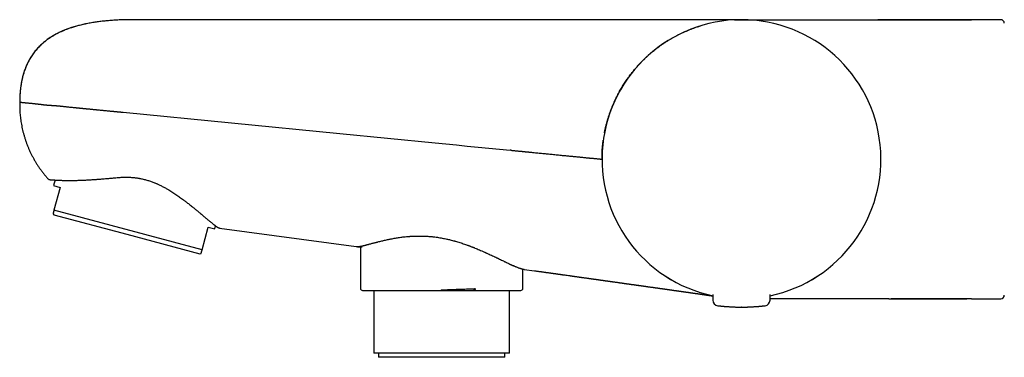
# Model space of a CAD drawing. Header units: millimetres. Extents: x 8 to 933, y 12 to 387.
# Tile 1 of 15: x 27 to 169, y 329 to 377. Entities that reach past the tile are written whole.
import ezdxf

# ---------------------------------------------------------------- set-up
doc = ezdxf.new("R2010")
doc.units = ezdxf.units.MM

msp = doc.modelspace()

# ---------------------------------------------------------------- linework, layer by layer
at = {"color": 7, "linetype": 'Continuous', "lineweight": 30}
for p, q in [((42.74, 377), (42.64, 376.99)), ((42.93, 377), (42.93, 377)), ((101.29, 377), (42.93, 377)), ((130.81, 377), (163.81, 377)), ((168.01, 377), (163.81, 377)), ((163.81, 376.99), (163.81, 377)), ((163.81, 377), (163.81, 377)), ((110.81, 357), (110.81, 357)), ((110.81, 357), (110.81, 357)), ((32.36, 354.02), (32.14, 353.21)), ((32.14, 353.21), (33.08, 352.95)), ((33.08, 352.95), (32.21, 349.7)), ((32.07, 349.17), (32.2, 349.04)), ((32.2, 349.04), (42.67, 346.23)), ((53.45, 343.99), (32.21, 349.7)), ((55.27, 347), (55.39, 347.43)), ((42.67, 346.23), (53.13, 343.42)), ((53.45, 343.99), (54.33, 347.25)), ((54.33, 347.25), (55.27, 347)), ((55.94, 347.13), (75.54, 344.48)), ((53.13, 343.42), (53.31, 343.47)), ((76.16, 344.43), (76.16, 338.5)), ((99.46, 338.5), (99.46, 341.24)), ((99.64, 341.21), (101.12, 341)), ((101.12, 341.02), (101.12, 341.02)), ((101.12, 341), (101.19, 341)), ((78.07, 338.2), (78.07, 329.2)), ((92.43, 338.2), (92.62, 338.44)), ((92.43, 338.2), (92.5, 338.2)), ((97.55, 329.2), (97.55, 338.2)), ((126.7, 337.6), (126.71, 336.79)), ((134.91, 336.79), (134.91, 337.6)), ((151.96, 337), (134.91, 337)), ((163.81, 337), (152.3, 337)), ((163.81, 337), (168.01, 337)), ((130.81, 335.8), (130.77, 335.8)), ((133.52, 335.93), (133.52, 335.93)), ((97.55, 329.2), (78.07, 329.2)), ((78.77, 329.2), (78.77, 328.6)), ((96.85, 328.6), (96.85, 329.2)), ((96.85, 328.6), (78.77, 328.6))]:
    msp.add_line(p, q, dxfattribs=at)
at = {"color": 7, "linetype": 'Continuous', "lineweight": 30, "flags": 128}
msp.add_lwpolyline([(42.14, 363.73), (73.22, 360.68), (86.89, 359.34), (88.42, 359.19), (89.96, 359.04), (91.49, 358.89), (93.03, 358.74), (94.56, 358.59), (96.1, 358.44), (97.63, 358.29)], dxfattribs=at)
at = {"color": 7, "linetype": 'Continuous', "lineweight": 30}
for centre, radius, start, end in [((130.81, 357), 20, 281.8413, 258.1587), ((130.81, 357), 20, 281.8386, 258.1614), ((168.01, 376.5), 0.5, 0, 90), ((76.46, 338.5), 0.3, 180, 270), ((99.16, 338.5), 0.3, 270, 0), ((127.51, 336.79), 0.8, 180.5, 263.2497), ((134.11, 336.79), 0.8, 276.7503, 359.5), ((168.01, 337.5), 0.5, 270, 0)]:
    msp.add_arc(centre, radius, start, end, dxfattribs=at)
for points, knots in [([(42.74, 377), (42.63, 376.99), (42.38, 376.99), (42, 376.98), (41.58, 376.96), (41.18, 376.94), (40.79, 376.92), (40.41, 376.89), (40.03, 376.86), (39.67, 376.83), (39.3, 376.79), (38.94, 376.75), (38.59, 376.7), (38.25, 376.66), (37.93, 376.61), (37.59, 376.55), (37.24, 376.49), (36.88, 376.42), (36.54, 376.35), (36.2, 376.27), (35.89, 376.19), (35.58, 376.11), (35.29, 376.03), (35.01, 375.95), (34.74, 375.86), (34.46, 375.77), (34.2, 375.68), (33.94, 375.58), (33.7, 375.48), (33.46, 375.38), (33.25, 375.29), (33.04, 375.19), (32.85, 375.1), (32.67, 375.01), (32.49, 374.91), (32.31, 374.82), (32.12, 374.71), (31.93, 374.59), (31.75, 374.48), (31.58, 374.37), (31.42, 374.26), (31.27, 374.15), (31.11, 374.04), (30.96, 373.91), (30.8, 373.79), (30.66, 373.67), (30.54, 373.56), (30.44, 373.48), (30.37, 373.41), (30.3, 373.34), (30.23, 373.27), (30.15, 373.19), (30.06, 373.1), (29.96, 373), (29.86, 372.88), (29.76, 372.78), (29.68, 372.68), (29.61, 372.6), (29.53, 372.51), (29.46, 372.42), (29.38, 372.32), (29.29, 372.2), (29.2, 372.08), (29.1, 371.94), (29.01, 371.8), (28.9, 371.64), (28.8, 371.47), (28.7, 371.3), (28.61, 371.13), (28.52, 370.97), (28.44, 370.8), (28.35, 370.62), (28.27, 370.43), (28.18, 370.23), (28.1, 370.02), (28.02, 369.81), (27.94, 369.58), (27.86, 369.33), (27.79, 369.08), (27.72, 368.84), (27.66, 368.6), (27.61, 368.38), (27.57, 368.14), (27.52, 367.9), (27.48, 367.65), (27.44, 367.39), (27.41, 367.13), (27.38, 366.85), (27.35, 366.56), (27.33, 366.26), (27.32, 365.96), (27.3, 365.65), (27.3, 365.39), (27.3, 365.23), (27.3, 365.18)], [0, 0, 0, 0, 0.014352, 0.033431, 0.052035, 0.070174, 0.087857, 0.105093, 0.121891, 0.13826, 0.154959, 0.171207, 0.187014, 0.202392, 0.217349, 0.231896, 0.248824, 0.265191, 0.281015, 0.29631, 0.311093, 0.325128, 0.338696, 0.351813, 0.36449, 0.377701, 0.390431, 0.402694, 0.414503, 0.425873, 0.436816, 0.446754, 0.456333, 0.465562, 0.47445, 0.483004, 0.493442, 0.503396, 0.512954, 0.52213, 0.530934, 0.539375, 0.54746, 0.55706, 0.566135, 0.574698, 0.582762, 0.587581, 0.59221, 0.596653, 0.601071, 0.605703, 0.611821, 0.618329, 0.625253, 0.632616, 0.637478, 0.642527, 0.647768, 0.65323, 0.659095, 0.665621, 0.672629, 0.680126, 0.688121, 0.696623, 0.705643, 0.715193, 0.723078, 0.731307, 0.73989, 0.748836, 0.758155, 0.76786, 0.777964, 0.788459, 0.799381, 0.810747, 0.822576, 0.834888, 0.844914, 0.855262, 0.865945, 0.876973, 0.888361, 0.900121, 0.912268, 0.924817, 0.937782, 0.951181, 0.964777, 0.978825, 0.993339, 1, 1, 1, 1]), ([(36.86, 376.41), (36.79, 376.4), (36.59, 376.36), (36.25, 376.28), (35.85, 376.19), (35.46, 376.08), (35.08, 375.97), (34.71, 375.86), (34.35, 375.73), (33.99, 375.6), (33.65, 375.46), (33.31, 375.32), (32.97, 375.16), (32.63, 374.99), (32.31, 374.82), (31.99, 374.64), (31.68, 374.44), (31.39, 374.25), (31.11, 374.04), (30.84, 373.83), (30.58, 373.61), (30.33, 373.38), (30.09, 373.15), (29.85, 372.9), (29.63, 372.65), (29.42, 372.39), (29.21, 372.12), (29.02, 371.84), (28.84, 371.55), (28.66, 371.25), (28.5, 370.94), (28.35, 370.64), (28.22, 370.34), (28.11, 370.05), (28, 369.75), (27.89, 369.45), (27.8, 369.13), (27.71, 368.81), (27.63, 368.48), (27.56, 368.15), (27.5, 367.8), (27.45, 367.45), (27.4, 367.09), (27.36, 366.73), (27.33, 366.35), (27.31, 365.97), (27.3, 365.58), (27.3, 365.31), (27.3, 365.18)], [0, 0, 0, 0, 0.012248, 0.038815, 0.063774, 0.08835, 0.112553, 0.136392, 0.159877, 0.183022, 0.205838, 0.22834, 0.251594, 0.274538, 0.297194, 0.319583, 0.341729, 0.363657, 0.384831, 0.405849, 0.426739, 0.447528, 0.468247, 0.488927, 0.509598, 0.530293, 0.551046, 0.571889, 0.592857, 0.613984, 0.635304, 0.656851, 0.675917, 0.695205, 0.714737, 0.734534, 0.754617, 0.775008, 0.795726, 0.816791, 0.838223, 0.860039, 0.882259, 0.904899, 0.927978, 0.95151, 0.975512, 1, 1, 1, 1]), ([(42.93, 377), (42.92, 377), (42.89, 377), (42.85, 377), (42.81, 377), (42.79, 377), (42.77, 377), (42.76, 377), (42.75, 377), (42.74, 377), (42.74, 377), (42.74, 377)], [0, 0, 0, 0, 0.140225, 0.270647, 0.396889, 0.525129, 0.60403, 0.681536, 0.758781, 0.876566, 1, 1, 1, 1]), ([(130.57, 377), (130.56, 377), (130.53, 377), (130.46, 377), (130.37, 377), (130.27, 377), (130.18, 377), (130.09, 377), (130.02, 377), (129.95, 377), (129.87, 377), (129.79, 377), (129.7, 377), (129.58, 377), (129.43, 377), (129.26, 377), (129.07, 377), (128.84, 377), (128.59, 377), (128.35, 377), (128.12, 377), (127.9, 377), (127.67, 377), (127.43, 377), (127.19, 377), (126.93, 377), (126.66, 377), (126.37, 377), (126.07, 377), (125.75, 377), (125.43, 377), (125.09, 377), (124.75, 377), (124.4, 377), (124.05, 377), (123.68, 377), (123.31, 377), (122.94, 377), (122.55, 377), (122.17, 377), (121.77, 377), (121.38, 377), (120.98, 377), (120.57, 377), (120.16, 377), (119.74, 377), (119.29, 377), (118.81, 377), (118.3, 377), (117.78, 377), (117.3, 377), (116.86, 377), (116.46, 377), (116.05, 377), (115.65, 377), (115.24, 377), (114.83, 377), (114.4, 377), (113.95, 377), (113.49, 377), (113.02, 377), (112.55, 377), (112.07, 377), (111.58, 377), (111.08, 377), (110.58, 377), (110.08, 377), (109.58, 377), (109.07, 377), (108.6, 377), (108.16, 377), (107.76, 377), (107.35, 377), (106.95, 377), (106.54, 377), (106.13, 377), (105.76, 377), (105.45, 377), (105.19, 377), (104.94, 377), (104.68, 377), (104.42, 377), (104.2, 377), (104.04, 377), (103.93, 377), (103.82, 377), (103.7, 377), (103.59, 377), (103.48, 377), (103.36, 377), (103.24, 377), (103.12, 377), (103, 377), (102.88, 377), (102.75, 377), (102.6, 377), (102.46, 377), (102.31, 377), (102.17, 377), (101.82, 377), (101.53, 377), (101.29, 377)], [0, 0, 0, 0, 0.00617, 0.01835, 0.030588, 0.042888, 0.055254, 0.062356, 0.069463, 0.076575, 0.083692, 0.090817, 0.097949, 0.109173, 0.12042, 0.131694, 0.146839, 0.162043, 0.177312, 0.192654, 0.204942, 0.217225, 0.229505, 0.241786, 0.254071, 0.266364, 0.278667, 0.292218, 0.30579, 0.319389, 0.333019, 0.346644, 0.360239, 0.373807, 0.387353, 0.400881, 0.414396, 0.427662, 0.440923, 0.454185, 0.467451, 0.480435, 0.493374, 0.506272, 0.519132, 0.53196, 0.54476, 0.559814, 0.574841, 0.589848, 0.604842, 0.615979, 0.62708, 0.63815, 0.64919, 0.660203, 0.671194, 0.682165, 0.694213, 0.706244, 0.718264, 0.730275, 0.742282, 0.754714, 0.76711, 0.779473, 0.791807, 0.804119, 0.816412, 0.828692, 0.838334, 0.847972, 0.85761, 0.867249, 0.876891, 0.886785, 0.896541, 0.902763, 0.908866, 0.914806, 0.920663, 0.926822, 0.933282, 0.935798, 0.938356, 0.940958, 0.943602, 0.94629, 0.94902, 0.951424, 0.954541, 0.957442, 0.960126, 0.962593, 0.965917, 0.969299, 0.97269, 0.97608, 0.979471, 0.983033, 1, 1, 1, 1]), ([(111.17, 360.77), (111.17, 360.8), (111.21, 360.98), (111.27, 361.3), (111.37, 361.73), (111.48, 362.15), (111.6, 362.57), (111.72, 362.99), (111.86, 363.41), (112.01, 363.84), (112.16, 364.25), (112.33, 364.65), (112.49, 365.05), (112.66, 365.43), (112.84, 365.79), (113.01, 366.12), (113.17, 366.44), (113.34, 366.75), (113.51, 367.05), (113.68, 367.34), (113.86, 367.63), (114.04, 367.91), (114.22, 368.19), (114.41, 368.45), (114.59, 368.71), (114.77, 368.95), (114.95, 369.19), (115.12, 369.41), (115.3, 369.63), (115.47, 369.84), (115.65, 370.05), (115.83, 370.26), (116.02, 370.47), (116.2, 370.67), (116.45, 370.93), (116.75, 371.23), (117.11, 371.58), (117.49, 371.92), (117.87, 372.26), (118.27, 372.59), (118.66, 372.89), (119.03, 373.17), (119.4, 373.43), (119.77, 373.68), (120.15, 373.93), (120.53, 374.16), (120.92, 374.39), (121.31, 374.6), (121.7, 374.81), (122.1, 375.01), (122.51, 375.2), (122.91, 375.38), (123.31, 375.54), (123.7, 375.7), (124.09, 375.84), (124.48, 375.98), (124.8, 376.08), (124.98, 376.13), (125.04, 376.15)], [0, 0, 0, 0, 0.004395, 0.024977, 0.045313, 0.065391, 0.085204, 0.104742, 0.125735, 0.146383, 0.16668, 0.186617, 0.206183, 0.225367, 0.244157, 0.261028, 0.277552, 0.293725, 0.309539, 0.324989, 0.340072, 0.355785, 0.371068, 0.385916, 0.400325, 0.414292, 0.427813, 0.440887, 0.453509, 0.466249, 0.478821, 0.491453, 0.504143, 0.516889, 0.529692, 0.55269, 0.575856, 0.599185, 0.622668, 0.646298, 0.670066, 0.690498, 0.711019, 0.731622, 0.752303, 0.773055, 0.7935, 0.814001, 0.834552, 0.855048, 0.875621, 0.89583, 0.915673, 0.935147, 0.954255, 0.972999, 0.991384, 1, 1, 1, 1]), ([(129.82, 376.97), (129.83, 376.98), (129.87, 376.98), (129.92, 376.98), (129.96, 376.98), (130.01, 376.98), (130.06, 376.99), (130.11, 376.99), (130.16, 376.99), (130.22, 376.99), (130.28, 376.99), (130.34, 376.99), (130.41, 377), (130.48, 377), (130.55, 377), (130.62, 377), (130.69, 377), (130.74, 377), (130.77, 377)], [0, 0, 0, 0, 0.04015, 0.076268, 0.112474, 0.149289, 0.188276, 0.230241, 0.275822, 0.325526, 0.379749, 0.447649, 0.522228, 0.603773, 0.692517, 0.788649, 0.892328, 1, 1, 1, 1]), ([(163.81, 376.99), (163.66, 376.99), (163.36, 376.99), (162.91, 376.99), (162.44, 377), (161.97, 377), (161.48, 377), (160.99, 377), (160.47, 377), (159.93, 377), (159.36, 377), (158.78, 377), (158.19, 377), (157.53, 377), (156.82, 377), (156.03, 377), (155.24, 377), (154.44, 377), (153.54, 377), (152.55, 377), (151.47, 377), (150.74, 377), (150.37, 377)], [0, 0, 0, 0, 0.033058, 0.0669, 0.101499, 0.13683, 0.172864, 0.209576, 0.246939, 0.288756, 0.331293, 0.374513, 0.41838, 0.462858, 0.520294, 0.578588, 0.637667, 0.697455, 0.75788, 0.837845, 0.918608, 1, 1, 1, 1]), ([(163.81, 376.99), (163.65, 376.99), (163.32, 376.99), (162.82, 377), (162.31, 377), (161.78, 377), (161.25, 377), (160.71, 377), (160.18, 377), (159.65, 377), (159.11, 377), (158.56, 377), (157.95, 377), (157.28, 377), (156.56, 377), (155.82, 377), (155.07, 377), (154.24, 377), (153.31, 377), (152.47, 377), (151.96, 377), (151.79, 377)], [0, 0, 0, 0, 0.040543, 0.082136, 0.124738, 0.16831, 0.212814, 0.258209, 0.301792, 0.346099, 0.391097, 0.436754, 0.483036, 0.542791, 0.603437, 0.664905, 0.727126, 0.790031, 0.873328, 0.957527, 1, 1, 1, 1]), ([(27.3, 365.18), (27.29, 365.05), (27.29, 364.79), (27.29, 364.4), (27.31, 364.01), (27.33, 363.62), (27.37, 363.22), (27.41, 362.82), (27.47, 362.41), (27.54, 362), (27.62, 361.58), (27.71, 361.16), (27.82, 360.73), (27.94, 360.31), (28.07, 359.88), (28.21, 359.46), (28.37, 359.04), (28.53, 358.63), (28.71, 358.23), (28.9, 357.82), (29.1, 357.42), (29.32, 357.03), (29.55, 356.64), (29.78, 356.25), (30.03, 355.87), (30.3, 355.5), (30.57, 355.13), (30.85, 354.77), (31.15, 354.42), (31.35, 354.2), (31.45, 354.08)], [0, 0, 0, 0, 0.031712, 0.0637382, 0.0960696, 0.1286982, 0.1616173, 0.194821, 0.2283049, 0.2620656, 0.2977239, 0.3336651, 0.3698748, 0.4063403, 0.4430495, 0.479992, 0.5161905, 0.5525934, 0.5891865, 0.6259538, 0.6628794, 0.6999486, 0.737147, 0.7744612, 0.8118789, 0.8493869, 0.8869693, 0.9246098, 0.9622921, 1, 1, 1, 1]), ([(27.3, 365.18), (27.3, 365.18), (27.3, 365.18), (27.3, 365.18), (27.3, 365.18), (27.31, 365.18), (27.31, 365.18), (27.32, 365.18), (27.33, 365.18), (27.34, 365.18), (27.35, 365.18), (27.37, 365.18), (27.38, 365.17), (27.4, 365.17), (27.42, 365.17), (27.44, 365.17), (27.46, 365.17), (27.48, 365.17), (27.5, 365.16), (27.52, 365.16), (27.53, 365.16), (27.54, 365.16), (27.56, 365.16), (27.57, 365.16), (27.59, 365.16), (27.61, 365.15), (27.64, 365.15), (27.66, 365.15), (27.7, 365.14), (27.72, 365.14), (27.75, 365.14), (27.76, 365.14), (27.78, 365.14), (27.8, 365.13), (27.82, 365.13), (27.85, 365.13), (27.88, 365.13), (27.92, 365.12), (27.97, 365.12), (28.01, 365.11), (28.06, 365.11), (28.1, 365.1), (28.14, 365.1), (28.16, 365.1), (28.18, 365.1), (28.19, 365.09), (28.2, 365.09), (28.21, 365.09), (28.22, 365.09), (28.27, 365.09), (28.37, 365.08), (28.53, 365.06), (28.69, 365.05), (28.86, 365.03), (29.03, 365.02), (29.16, 365), (29.24, 365), (29.28, 364.99), (29.31, 364.99), (29.35, 364.98), (29.38, 364.98), (29.41, 364.98), (29.46, 364.97), (29.53, 364.96), (29.62, 364.95), (29.72, 364.94), (29.8, 364.93), (29.88, 364.92), (29.93, 364.91), (29.98, 364.91), (30.04, 364.9), (30.11, 364.89), (30.17, 364.88), (30.24, 364.88), (30.32, 364.87), (30.4, 364.86), (30.47, 364.85), (30.54, 364.84), (30.61, 364.83), (30.67, 364.82), (30.72, 364.82), (30.75, 364.81), (30.76, 364.81)], [0, 0, 0, 0, 0.011232, 0.023575, 0.037031, 0.0516, 0.067279, 0.084071, 0.098044, 0.112703, 0.128048, 0.144002, 0.15931, 0.173821, 0.190181, 0.205393, 0.219457, 0.232373, 0.244142, 0.252584, 0.260318, 0.266703, 0.273643, 0.281526, 0.290915, 0.301363, 0.31287, 0.325435, 0.33906, 0.353742, 0.360537, 0.367537, 0.374742, 0.382151, 0.389765, 0.39636, 0.411061, 0.425169, 0.44048, 0.455024, 0.468802, 0.481814, 0.492631, 0.502855, 0.505435, 0.507974, 0.510473, 0.512931, 0.515348, 0.517724, 0.556725, 0.59572, 0.634714, 0.67332, 0.707001, 0.740464, 0.747947, 0.755419, 0.762881, 0.768771, 0.774646, 0.780746, 0.787071, 0.801968, 0.817984, 0.83512, 0.853378, 0.861941, 0.870732, 0.879749, 0.889877, 0.900178, 0.91004, 0.919462, 0.933303, 0.946068, 0.957757, 0.968367, 0.977898, 0.986348, 0.993716, 1, 1, 1, 1]), ([(30.76, 364.81), (30.79, 364.81), (30.84, 364.8), (30.92, 364.8), (31.01, 364.79), (31.1, 364.78), (31.21, 364.77), (31.3, 364.76), (31.39, 364.76), (31.46, 364.75), (31.54, 364.75), (31.62, 364.74), (31.7, 364.74), (31.79, 364.73), (31.87, 364.72), (31.96, 364.72), (32.04, 364.71), (32.11, 364.71), (32.18, 364.7), (32.24, 364.7), (32.29, 364.7), (32.34, 364.69), (32.4, 364.69), (32.49, 364.68), (32.59, 364.67), (32.71, 364.66), (32.8, 364.65), (32.85, 364.65), (32.86, 364.65), (32.87, 364.65), (32.89, 364.65), (32.9, 364.64), (32.91, 364.64), (32.94, 364.64), (32.99, 364.64), (33.06, 364.63), (33.14, 364.62), (33.23, 364.61), (33.33, 364.6), (33.44, 364.59), (33.56, 364.58), (33.69, 364.56), (33.83, 364.55), (33.95, 364.53), (34.03, 364.53), (34.07, 364.52), (34.12, 364.52), (34.16, 364.51), (34.22, 364.51), (34.34, 364.49), (34.52, 364.47), (34.73, 364.45), (34.98, 364.43), (35.2, 364.4), (35.36, 364.39), (35.41, 364.38), (35.43, 364.38), (35.44, 364.38), (35.46, 364.38), (35.48, 364.38), (35.49, 364.37), (35.53, 364.37), (35.58, 364.37), (35.66, 364.36), (35.76, 364.35), (35.86, 364.34), (35.98, 364.33), (36.11, 364.31), (36.24, 364.3), (36.37, 364.29), (36.49, 364.28), (36.63, 364.26), (36.77, 364.25), (36.91, 364.24), (37.05, 364.22), (37.21, 364.21), (37.4, 364.19), (37.61, 364.17), (37.81, 364.15), (37.99, 364.13), (38.16, 364.11), (38.31, 364.1), (38.42, 364.09), (38.49, 364.08), (38.51, 364.08), (38.52, 364.08), (38.52, 364.08), (38.53, 364.08), (38.53, 364.08), (38.54, 364.08), (38.63, 364.07), (38.82, 364.05), (39.08, 364.02), (39.33, 364), (39.58, 363.98), (39.82, 363.95), (40.04, 363.93), (40.25, 363.91), (40.45, 363.89), (40.63, 363.87), (40.81, 363.86), (40.98, 363.84), (41.13, 363.83), (41.27, 363.81), (41.4, 363.8), (41.52, 363.79), (41.63, 363.78), (41.73, 363.77), (41.83, 363.76), (41.91, 363.75), (41.98, 363.74), (42.04, 363.74), (42.1, 363.73), (42.13, 363.73), (42.14, 363.73)], [0, 0, 0, 0, 0.009022, 0.01883, 0.029428, 0.040816, 0.052998, 0.065977, 0.073999, 0.0823, 0.090881, 0.099741, 0.108883, 0.118307, 0.128115, 0.137244, 0.145663, 0.153369, 0.16036, 0.166635, 0.172193, 0.177031, 0.183515, 0.190501, 0.203017, 0.215817, 0.227317, 0.228622, 0.22993, 0.23124, 0.232553, 0.233869, 0.235188, 0.23651, 0.242463, 0.249305, 0.257036, 0.265662, 0.275186, 0.285612, 0.296946, 0.309533, 0.323091, 0.337627, 0.341629, 0.345701, 0.349841, 0.354031, 0.356721, 0.36738, 0.386081, 0.405232, 0.424839, 0.451438, 0.463404, 0.464757, 0.466113, 0.46747, 0.46883, 0.470192, 0.471555, 0.472921, 0.47906, 0.486121, 0.494112, 0.503036, 0.512902, 0.523717, 0.535489, 0.545417, 0.555948, 0.567086, 0.57884, 0.591214, 0.602458, 0.612856, 0.630479, 0.647364, 0.663498, 0.678872, 0.691764, 0.704051, 0.714359, 0.718743, 0.719229, 0.719714, 0.720198, 0.720681, 0.721162, 0.721643, 0.722122, 0.743594, 0.764326, 0.784304, 0.803512, 0.821935, 0.839558, 0.855428, 0.87056, 0.884943, 0.898564, 0.911411, 0.922855, 0.933585, 0.943594, 0.952872, 0.961413, 0.969209, 0.976253, 0.982539, 0.988061, 0.992815, 0.996795, 1, 1, 1, 1]), ([(110.81, 357), (110.81, 357.1), (110.81, 357.35), (110.82, 357.75), (110.84, 358.2), (110.87, 358.65), (110.92, 359.1), (110.96, 359.45), (110.99, 359.66), (110.99, 359.71)], [0, 0, 0, 0, 0.106584, 0.275184, 0.442795, 0.609289, 0.774544, 0.938449, 1, 1, 1, 1]), ([(97.78, 358.28), (97.77, 358.28), (97.76, 358.28), (97.73, 358.28), (97.71, 358.28), (97.68, 358.28), (97.66, 358.29), (97.64, 358.29), (97.63, 358.29)], [0, 0, 0, 0, 0.125196, 0.292189, 0.500981, 0.667133, 0.83344, 1, 1, 1, 1]), ([(97.78, 358.28), (97.84, 358.27), (97.97, 358.26), (98.17, 358.24), (98.36, 358.22), (98.55, 358.2), (98.73, 358.18), (98.89, 358.17), (99.05, 358.15), (99.2, 358.14), (99.32, 358.13), (99.42, 358.12), (99.52, 358.11), (99.6, 358.1), (99.68, 358.09), (99.77, 358.08), (99.85, 358.07), (99.95, 358.06), (100.06, 358.05), (100.19, 358.04), (100.32, 358.03), (100.46, 358.01), (100.63, 358), (100.85, 357.98), (101.13, 357.95), (101.44, 357.92), (101.79, 357.88), (102.13, 357.85), (102.47, 357.82), (102.8, 357.78), (103.15, 357.75), (103.5, 357.72), (103.87, 357.68), (104.23, 357.64), (104.59, 357.61), (104.94, 357.57), (105.27, 357.54), (105.58, 357.51), (105.87, 357.48), (106.14, 357.46), (106.42, 357.43), (106.69, 357.4), (106.95, 357.38), (107.2, 357.35), (107.44, 357.33), (107.68, 357.31), (107.91, 357.28), (108.14, 357.26), (108.35, 357.24), (108.56, 357.22), (108.76, 357.2), (108.95, 357.18), (109.13, 357.16), (109.3, 357.15), (109.46, 357.13), (109.62, 357.12), (109.76, 357.1), (109.9, 357.09), (110.04, 357.08), (110.17, 357.06), (110.29, 357.05), (110.39, 357.04), (110.48, 357.03), (110.57, 357.02), (110.63, 357.02), (110.69, 357.01), (110.73, 357.01), (110.77, 357), (110.79, 357), (110.8, 357), (110.8, 357)], [0, 0, 0, 0, 0.0100187, 0.0200251, 0.0301959, 0.0407076, 0.0492257, 0.0577696, 0.0661184, 0.0740508, 0.0799483, 0.0853248, 0.090113, 0.0943927, 0.0982726, 0.1029303, 0.107333, 0.111725, 0.1180512, 0.1247561, 0.1316926, 0.1387135, 0.1456732, 0.1589917, 0.1721396, 0.1901376, 0.2082613, 0.2263487, 0.2443975, 0.2624179, 0.2804201, 0.3008688, 0.3213245, 0.3417982, 0.3622856, 0.382781, 0.4032797, 0.4208505, 0.43842, 0.4559877, 0.4735538, 0.4911183, 0.5086813, 0.5262434, 0.5438051, 0.5613673, 0.5789304, 0.5964945, 0.6140592, 0.6316241, 0.6491889, 0.6667531, 0.6843164, 0.7018794, 0.7194428, 0.7370068, 0.7545713, 0.7721359, 0.7918075, 0.8114786, 0.8311501, 0.8508224, 0.8704953, 0.8901681, 0.9098399, 0.9278715, 0.9459029, 0.9639347, 0.9819671, 1, 1, 1, 1]), ([(31.45, 354.08), (31.45, 354.08), (31.46, 354.08), (31.47, 354.08), (31.48, 354.08), (31.51, 354.08), (31.54, 354.08), (31.57, 354.07), (31.62, 354.07), (31.67, 354.06), (31.72, 354.06), (31.79, 354.05), (31.86, 354.05), (31.95, 354.04), (32.05, 354.04), (32.16, 354.03), (32.28, 354.02), (32.41, 354.01), (32.55, 354), (32.69, 354), (32.85, 353.99), (33.02, 353.98), (33.19, 353.98), (33.38, 353.97), (33.58, 353.96), (33.78, 353.96), (34, 353.96), (34.22, 353.96), (34.44, 353.96), (34.67, 353.96), (34.91, 353.96), (35.15, 353.96), (35.4, 353.97), (35.66, 353.97), (35.93, 353.98), (36.2, 353.99), (36.48, 354), (36.77, 354.02), (37.07, 354.03), (37.38, 354.05), (37.7, 354.07), (38.01, 354.09), (38.29, 354.11), (38.55, 354.13), (38.81, 354.15), (39.1, 354.17), (39.42, 354.2), (39.75, 354.23), (40.06, 354.25), (40.34, 354.28), (40.62, 354.3), (40.94, 354.33), (41.23, 354.35), (41.49, 354.37), (41.63, 354.39), (41.69, 354.39)], [0, 0, 0, 0, 0.016645, 0.033293, 0.049938, 0.066662, 0.083389, 0.100114, 0.117037, 0.133963, 0.150887, 0.167895, 0.184905, 0.201913, 0.222956, 0.244017, 0.263931, 0.283848, 0.303761, 0.323813, 0.343868, 0.36392, 0.384398, 0.404875, 0.42542, 0.445964, 0.467023, 0.4881, 0.507914, 0.527732, 0.547546, 0.567496, 0.587449, 0.607399, 0.627757, 0.648116, 0.668537, 0.688958, 0.709873, 0.730803, 0.752808, 0.774832, 0.791416, 0.808, 0.824614, 0.841228, 0.863267, 0.885322, 0.902358, 0.919393, 0.936459, 0.953526, 0.976755, 0.988377, 1, 1, 1, 1]), ([(41.69, 354.4), (41.81, 354.4), (42.03, 354.42), (42.34, 354.43), (42.61, 354.43), (42.84, 354.42), (43.08, 354.42), (43.31, 354.4), (43.55, 354.38), (43.76, 354.36), (43.96, 354.34), (44.14, 354.31), (44.32, 354.28), (44.52, 354.25), (44.75, 354.2), (45.01, 354.14), (45.27, 354.08), (45.52, 354.01), (45.78, 353.93), (46.03, 353.85), (46.28, 353.76), (46.5, 353.67), (46.69, 353.6), (46.86, 353.53), (47.02, 353.46), (47.21, 353.37), (47.41, 353.28), (47.64, 353.17), (47.86, 353.05), (48.08, 352.94), (48.3, 352.82), (48.54, 352.68), (48.81, 352.52), (49.11, 352.34), (49.39, 352.15), (49.68, 351.96), (49.96, 351.77), (50.23, 351.57), (50.51, 351.37), (50.76, 351.19), (50.99, 351.02), (51.19, 350.87), (51.38, 350.71), (51.6, 350.55), (51.83, 350.36), (52.05, 350.18), (52.25, 350.01), (52.43, 349.87), (52.61, 349.72), (52.81, 349.56), (53.02, 349.38), (53.24, 349.2), (53.45, 349.02), (53.63, 348.87), (53.79, 348.73), (53.93, 348.61), (54.07, 348.5), (54.22, 348.37), (54.37, 348.24), (54.52, 348.11), (54.66, 348), (54.78, 347.91), (54.89, 347.81), (54.99, 347.74), (55.07, 347.67), (55.14, 347.62), (55.21, 347.57), (55.27, 347.52), (55.34, 347.47), (55.4, 347.42), (55.46, 347.38), (55.53, 347.34), (55.59, 347.29), (55.66, 347.25), (55.73, 347.22), (55.79, 347.19), (55.84, 347.16), (55.89, 347.15), (55.92, 347.14), (55.94, 347.14), (55.94, 347.13)], [0, 0, 0, 0, 0.015784, 0.031592, 0.04226, 0.052929, 0.063597, 0.074338, 0.08508, 0.095821, 0.103987, 0.112154, 0.120337, 0.128519, 0.140413, 0.152314, 0.164214, 0.176109, 0.188201, 0.200299, 0.212398, 0.224491, 0.232672, 0.240852, 0.249046, 0.257239, 0.268851, 0.280465, 0.292077, 0.303754, 0.315432, 0.327109, 0.343766, 0.360427, 0.377084, 0.393876, 0.410672, 0.427465, 0.445149, 0.462847, 0.476172, 0.489497, 0.502845, 0.516193, 0.533904, 0.551629, 0.565312, 0.578995, 0.592703, 0.606411, 0.625064, 0.643734, 0.6614, 0.67908, 0.692397, 0.705715, 0.71906, 0.732405, 0.750105, 0.767821, 0.781591, 0.79536, 0.809163, 0.822967, 0.832403, 0.841839, 0.851287, 0.860735, 0.870769, 0.880804, 0.890854, 0.900904, 0.91447, 0.928039, 0.941605, 0.955265, 0.968928, 0.982587, 0.992968, 1, 1, 1, 1]), ([(32.21, 349.7), (32.2, 349.66), (32.18, 349.6), (32.16, 349.53), (32.15, 349.48), (32.14, 349.43), (32.13, 349.39), (32.11, 349.35), (32.1, 349.31), (32.1, 349.28), (32.09, 349.25), (32.08, 349.23), (32.08, 349.21), (32.07, 349.19), (32.07, 349.18), (32.07, 349.18), (32.07, 349.18), (32.07, 349.17)], [0, 0, 0, 0, 0.124108, 0.186196, 0.248284, 0.310481, 0.372678, 0.434918, 0.497157, 0.559878, 0.6226, 0.685373, 0.748145, 0.811081, 0.874016, 0.937008, 1, 1, 1, 1]), ([(75.54, 344.48), (75.55, 344.47), (75.59, 344.47), (75.65, 344.47), (75.75, 344.47), (75.85, 344.48), (75.97, 344.49), (76.1, 344.51), (76.2, 344.53), (76.25, 344.54), (76.27, 344.54), (76.28, 344.54), (76.3, 344.55), (76.31, 344.55), (76.33, 344.55), (76.38, 344.56), (76.47, 344.58), (76.61, 344.61), (76.75, 344.65), (76.87, 344.68), (76.98, 344.7), (77.06, 344.72), (77.14, 344.75), (77.23, 344.77), (77.33, 344.79), (77.46, 344.83), (77.64, 344.88), (77.86, 344.94), (78.07, 344.99), (78.25, 345.04), (78.37, 345.07), (78.45, 345.09), (78.48, 345.1), (78.51, 345.11), (78.54, 345.11), (78.58, 345.12), (78.61, 345.13), (78.64, 345.14), (78.75, 345.17), (78.94, 345.22), (79.21, 345.28), (79.49, 345.35), (79.77, 345.41), (80.03, 345.47), (80.29, 345.52), (80.46, 345.56), (80.56, 345.58), (80.59, 345.58), (80.62, 345.59), (80.66, 345.6), (80.69, 345.6), (80.81, 345.63), (81.02, 345.66), (81.32, 345.72), (81.62, 345.76), (81.93, 345.81), (82.26, 345.85), (82.59, 345.89), (82.86, 345.91), (83.04, 345.93), (83.13, 345.94), (83.23, 345.94), (83.32, 345.95), (83.41, 345.96), (83.59, 345.97), (83.85, 345.98), (84.21, 345.99), (84.56, 345.99), (84.91, 345.99), (85.22, 345.98), (85.5, 345.97), (85.73, 345.96), (85.97, 345.94), (86.2, 345.92), (86.44, 345.9), (86.71, 345.87), (87.02, 345.83), (87.37, 345.78), (87.72, 345.72), (88.06, 345.65), (88.38, 345.59), (88.67, 345.53), (88.92, 345.47), (89.21, 345.4), (89.42, 345.34), (89.56, 345.3), (89.6, 345.29), (89.65, 345.28), (89.69, 345.27), (89.73, 345.25), (89.87, 345.21), (90.11, 345.15), (90.43, 345.05), (90.75, 344.94), (91.07, 344.84), (91.34, 344.74), (91.55, 344.67), (91.71, 344.61), (91.86, 344.55), (92.02, 344.49), (92.17, 344.43), (92.32, 344.38), (92.45, 344.32), (92.65, 344.24), (92.91, 344.14), (93.23, 344), (93.52, 343.88), (93.76, 343.77), (93.92, 343.7), (94.02, 343.66), (94.06, 343.64), (94.11, 343.62), (94.16, 343.6), (94.2, 343.57), (94.25, 343.55), (94.39, 343.49), (94.63, 343.38), (94.95, 343.23), (95.2, 343.11), (95.39, 343.02), (95.51, 342.97), (95.63, 342.91), (95.75, 342.85), (95.86, 342.8), (96.03, 342.72), (96.26, 342.61), (96.53, 342.48), (96.72, 342.39), (96.82, 342.34), (96.85, 342.32), (96.88, 342.31), (96.92, 342.29), (96.95, 342.28), (97.05, 342.23), (97.23, 342.14), (97.46, 342.03), (97.69, 341.92), (97.9, 341.83), (98.1, 341.74), (98.27, 341.66), (98.39, 341.62), (98.45, 341.59), (98.47, 341.58), (98.49, 341.57), (98.51, 341.56), (98.53, 341.56), (98.6, 341.53), (98.72, 341.48), (98.89, 341.41), (99.05, 341.36), (99.2, 341.31), (99.34, 341.27), (99.47, 341.24), (99.57, 341.22), (99.62, 341.21), (99.64, 341.21)], [0, 0, 0, 0, 0.004467, 0.015081, 0.025692, 0.036307, 0.047997, 0.059712, 0.07005, 0.071212, 0.072375, 0.073538, 0.074702, 0.075866, 0.07703, 0.078195, 0.087432, 0.096668, 0.105909, 0.115159, 0.12001, 0.124866, 0.129726, 0.134592, 0.139831, 0.145496, 0.156811, 0.168115, 0.179418, 0.186881, 0.194349, 0.195817, 0.197285, 0.198753, 0.200222, 0.201691, 0.203161, 0.204631, 0.206101, 0.217681, 0.229184, 0.24062, 0.251999, 0.261974, 0.271919, 0.280652, 0.281794, 0.282936, 0.284079, 0.28522, 0.286362, 0.287504, 0.29832, 0.309042, 0.319678, 0.330239, 0.340734, 0.352217, 0.363647, 0.366634, 0.369618, 0.372601, 0.375581, 0.378561, 0.381538, 0.392502, 0.40339, 0.414218, 0.425, 0.435749, 0.442777, 0.449802, 0.456827, 0.463858, 0.470898, 0.477952, 0.488361, 0.498779, 0.509219, 0.519692, 0.530212, 0.537964, 0.545751, 0.55358, 0.563985, 0.565354, 0.566725, 0.568097, 0.569471, 0.570847, 0.572224, 0.582417, 0.592656, 0.602948, 0.613303, 0.623728, 0.628876, 0.634044, 0.639233, 0.644444, 0.649678, 0.654935, 0.659241, 0.663499, 0.674876, 0.686293, 0.69776, 0.705359, 0.712984, 0.7147, 0.716417, 0.718136, 0.719857, 0.721579, 0.723302, 0.725027, 0.737495, 0.749963, 0.762439, 0.767346, 0.772255, 0.777168, 0.782085, 0.786688, 0.790915, 0.803563, 0.816171, 0.82724, 0.828688, 0.830136, 0.831584, 0.833031, 0.834478, 0.835925, 0.847612, 0.859233, 0.870793, 0.882302, 0.892393, 0.902455, 0.91129, 0.912446, 0.913602, 0.914757, 0.915912, 0.917067, 0.918222, 0.929264, 0.940252, 0.951196, 0.962103, 0.972982, 0.983649, 0.994306, 1, 1, 1, 1]), ([(53.31, 343.47), (53.31, 343.47), (53.31, 343.47), (53.31, 343.48), (53.32, 343.49), (53.32, 343.5), (53.33, 343.52), (53.33, 343.55), (53.34, 343.57), (53.35, 343.6), (53.36, 343.64), (53.37, 343.68), (53.38, 343.72), (53.39, 343.77), (53.41, 343.82), (53.42, 343.88), (53.44, 343.93), (53.45, 343.97), (53.45, 343.99)], [0, 0, 0, 0, 0.061979, 0.123959, 0.185993, 0.248027, 0.310222, 0.372418, 0.434664, 0.496911, 0.559693, 0.622476, 0.685304, 0.748131, 0.811081, 0.87403, 0.937015, 1, 1, 1, 1]), ([(75.61, 344.47), (75.61, 344.47), (75.66, 344.47), (75.76, 344.46), (75.9, 344.45), (76.01, 344.44), (76.1, 344.44), (76.18, 344.43), (76.25, 344.43), (76.32, 344.42), (76.37, 344.42), (76.41, 344.42), (76.43, 344.42), (76.43, 344.42)], [0, 0, 0, 0, 0.012355, 0.1882561, 0.350243, 0.4983361, 0.6003051, 0.6944898, 0.7809103, 0.8595923, 0.9305708, 0.9938791, 1, 1, 1, 1]), ([(97.58, 341.95), (97.59, 341.95), (97.63, 341.93), (97.69, 341.91), (97.74, 341.89), (97.79, 341.87), (97.83, 341.85), (97.88, 341.83), (97.93, 341.81), (97.99, 341.78), (98.06, 341.75), (98.14, 341.72), (98.22, 341.69), (98.28, 341.66), (98.31, 341.65), (98.31, 341.65)], [0, 0, 0, 0, 0.0726419, 0.167144, 0.247436, 0.2998761, 0.3578589, 0.4229421, 0.4951481, 0.5751226, 0.6664153, 0.763429, 0.8711175, 0.989531, 1, 1, 1, 1]), ([(101.12, 341), (101.18, 341), (101.31, 340.98), (101.49, 340.95), (101.67, 340.93), (101.83, 340.91), (101.99, 340.89), (102.13, 340.87), (102.26, 340.85), (102.39, 340.83), (102.5, 340.82), (102.63, 340.8), (102.76, 340.78), (102.9, 340.76), (103.04, 340.74), (103.17, 340.73), (103.29, 340.71), (103.39, 340.7), (103.47, 340.68), (103.54, 340.67), (103.61, 340.66), (103.67, 340.66), (103.72, 340.65), (103.76, 340.64), (103.79, 340.64), (103.82, 340.63), (103.85, 340.63), (103.88, 340.63), (103.91, 340.62), (103.94, 340.62), (103.98, 340.61), (104.03, 340.6), (104.1, 340.6), (104.18, 340.58), (104.27, 340.57), (104.35, 340.56), (104.42, 340.55), (104.49, 340.54), (104.56, 340.53), (104.63, 340.52), (104.7, 340.51), (104.77, 340.5), (104.84, 340.49), (104.89, 340.48), (104.94, 340.48), (104.98, 340.47), (105.02, 340.47), (105.06, 340.46), (105.12, 340.45), (105.18, 340.44), (105.25, 340.43), (105.32, 340.42), (105.4, 340.41), (105.56, 340.39), (105.82, 340.35), (106.07, 340.32), (106.22, 340.3), (106.29, 340.29), (106.34, 340.28), (106.38, 340.27), (106.41, 340.27), (106.43, 340.27), (106.46, 340.26), (106.49, 340.26), (106.53, 340.25), (106.57, 340.25), (106.62, 340.24), (106.68, 340.23), (106.74, 340.22), (106.81, 340.21), (106.89, 340.2), (107, 340.19), (107.15, 340.17), (107.3, 340.14), (107.41, 340.13), (107.48, 340.12), (107.53, 340.11), (107.58, 340.11), (107.63, 340.1), (107.67, 340.09), (107.7, 340.09), (107.73, 340.08), (107.76, 340.08), (107.8, 340.08), (107.84, 340.07), (107.89, 340.06), (107.95, 340.05), (108.01, 340.04), (108.11, 340.03), (108.23, 340.01), (108.39, 339.99), (108.55, 339.97), (108.71, 339.95), (108.86, 339.93), (109, 339.91), (109.14, 339.89), (109.28, 339.87), (109.44, 339.84), (109.61, 339.82), (109.75, 339.8), (109.86, 339.79), (109.92, 339.78), (109.99, 339.77), (110.05, 339.76), (110.12, 339.75), (110.2, 339.74), (110.29, 339.72), (110.39, 339.71), (110.49, 339.7), (110.58, 339.68), (110.67, 339.67), (110.76, 339.66), (110.83, 339.65), (110.9, 339.64), (110.96, 339.63), (111.01, 339.62), (111.07, 339.62), (111.12, 339.61), (111.18, 339.6), (111.24, 339.59), (111.31, 339.58), (111.39, 339.57), (111.46, 339.56), (111.54, 339.55), (111.61, 339.54), (111.68, 339.53), (111.76, 339.52), (111.84, 339.51), (111.92, 339.5), (111.99, 339.49), (112.06, 339.48), (112.13, 339.47), (112.2, 339.46), (112.26, 339.45), (112.37, 339.43), (112.51, 339.41), (112.69, 339.39), (112.88, 339.36), (113.06, 339.34), (113.22, 339.31), (113.36, 339.29), (113.47, 339.28), (113.58, 339.26), (113.68, 339.25), (113.76, 339.24), (113.82, 339.23), (113.88, 339.22), (113.94, 339.21), (114, 339.2), (114.06, 339.19), (114.13, 339.18), (114.21, 339.17), (114.28, 339.16), (114.36, 339.15), (114.43, 339.14), (114.5, 339.13), (114.58, 339.12), (114.66, 339.11), (114.73, 339.1), (114.8, 339.09), (114.87, 339.08), (114.94, 339.07), (115, 339.06), (115.04, 339.06), (115.07, 339.05), (115.12, 339.05), (115.17, 339.04), (115.24, 339.03), (115.32, 339.02), (115.41, 339.01), (115.49, 338.99), (115.58, 338.98), (115.65, 338.97), (115.73, 338.96), (115.82, 338.95), (115.91, 338.94), (115.98, 338.93), (116.03, 338.92), (116.06, 338.91), (116.09, 338.91), (116.11, 338.91), (116.14, 338.9), (116.17, 338.9), (116.19, 338.9), (116.23, 338.89), (116.26, 338.89), (116.31, 338.88), (116.36, 338.87), (116.41, 338.87), (116.48, 338.86), (116.57, 338.84), (116.67, 338.83), (116.76, 338.82), (116.84, 338.8), (116.92, 338.79), (116.99, 338.78), (117.05, 338.78), (117.1, 338.77), (117.14, 338.76), (117.18, 338.76), (117.22, 338.75), (117.25, 338.75), (117.29, 338.74), (117.33, 338.74), (117.38, 338.73), (117.43, 338.72), (117.49, 338.71), (117.55, 338.71), (117.61, 338.7), (117.7, 338.68), (117.82, 338.67), (117.94, 338.65), (118.05, 338.64), (118.12, 338.63), (118.2, 338.61), (118.26, 338.61), (118.32, 338.6), (118.38, 338.59), (118.44, 338.58), (118.5, 338.57), (118.58, 338.56), (118.66, 338.55), (118.75, 338.54), (118.84, 338.52), (118.94, 338.51), (119.06, 338.49), (119.18, 338.48), (119.3, 338.46), (119.4, 338.45), (119.49, 338.43), (119.59, 338.42), (119.69, 338.41), (119.79, 338.39), (119.89, 338.38), (120, 338.36), (120.1, 338.35), (120.2, 338.33), (120.29, 338.32), (120.37, 338.31), (120.45, 338.3), (120.53, 338.29), (120.61, 338.28), (120.69, 338.26), (120.77, 338.25), (120.84, 338.24), (120.91, 338.23), (120.98, 338.22), (121.05, 338.21), (121.12, 338.2), (121.19, 338.19), (121.26, 338.18), (121.32, 338.17), (121.38, 338.17), (121.44, 338.16), (121.5, 338.15), (121.56, 338.14), (121.63, 338.13), (121.71, 338.12), (121.78, 338.11), (121.85, 338.1), (121.91, 338.09), (121.96, 338.08), (122, 338.08), (122.04, 338.07), (122.08, 338.07), (122.13, 338.06), (122.17, 338.05), (122.23, 338.05), (122.28, 338.04), (122.34, 338.03), (122.4, 338.02), (122.46, 338.01), (122.52, 338.01), (122.58, 338), (122.63, 337.99), (122.7, 337.98), (122.77, 337.97), (122.83, 337.96), (122.9, 337.95), (122.97, 337.94), (123.02, 337.93), (123.08, 337.93), (123.14, 337.92), (123.21, 337.91), (123.27, 337.9), (123.33, 337.89), (123.39, 337.88), (123.45, 337.87), (123.51, 337.86), (123.57, 337.86), (123.63, 337.85), (123.68, 337.84), (123.73, 337.83), (123.78, 337.82), (123.83, 337.82), (123.86, 337.81), (123.9, 337.81), (123.92, 337.8), (123.96, 337.8), (123.99, 337.79), (124.04, 337.79), (124.08, 337.78), (124.12, 337.78), (124.17, 337.77), (124.22, 337.76), (124.27, 337.76), (124.31, 337.75), (124.35, 337.74), (124.4, 337.74), (124.47, 337.73), (124.53, 337.72), (124.59, 337.71), (124.65, 337.7), (124.71, 337.69), (124.76, 337.68), (124.82, 337.68), (124.87, 337.67), (124.91, 337.66), (124.95, 337.66), (125, 337.65), (125.04, 337.64), (125.08, 337.64), (125.13, 337.63), (125.19, 337.62), (125.25, 337.61), (125.31, 337.6), (125.36, 337.6), (125.4, 337.59), (125.44, 337.59), (125.47, 337.58), (125.49, 337.58), (125.5, 337.58), (125.52, 337.57), (125.54, 337.57), (125.57, 337.57), (125.61, 337.56), (125.66, 337.55), (125.7, 337.55), (125.74, 337.54), (125.78, 337.54), (125.82, 337.53), (125.87, 337.52), (125.91, 337.52), (125.95, 337.51), (125.99, 337.5), (126.03, 337.5), (126.07, 337.49), (126.1, 337.49), (126.12, 337.49), (126.15, 337.48), (126.18, 337.48), (126.2, 337.47), (126.23, 337.47), (126.25, 337.47), (126.27, 337.46), (126.28, 337.46), (126.3, 337.46), (126.32, 337.46), (126.34, 337.45), (126.36, 337.45), (126.38, 337.45), (126.4, 337.44), (126.42, 337.44), (126.44, 337.44), (126.46, 337.43), (126.48, 337.43), (126.5, 337.43), (126.52, 337.43), (126.54, 337.42), (126.56, 337.42), (126.58, 337.42), (126.59, 337.41), (126.61, 337.41), (126.63, 337.41), (126.65, 337.41), (126.67, 337.4), (126.69, 337.4), (126.7, 337.4), (126.71, 337.4), (126.71, 337.4)], [0, 0, 0, 0, 0.005363, 0.010651, 0.015721, 0.020524, 0.02502, 0.028958, 0.032645, 0.036152, 0.039533, 0.042826, 0.046925, 0.050938, 0.054858, 0.058631, 0.062173, 0.06475, 0.067118, 0.069261, 0.071165, 0.07282, 0.074196, 0.075321, 0.076232, 0.077114, 0.077989, 0.078842, 0.079689, 0.080529, 0.081458, 0.083087, 0.085068, 0.087394, 0.089957, 0.092602, 0.094539, 0.096516, 0.098533, 0.10059, 0.102688, 0.104718, 0.106497, 0.108164, 0.109529, 0.110595, 0.111625, 0.112892, 0.114495, 0.116363, 0.118485, 0.120666, 0.122839, 0.125004, 0.135135, 0.145088, 0.147016, 0.148879, 0.150431, 0.151643, 0.152461, 0.153056, 0.15378, 0.154682, 0.155762, 0.15702, 0.158455, 0.160239, 0.162231, 0.164317, 0.166447, 0.168623, 0.174258, 0.180172, 0.182089, 0.183994, 0.185713, 0.187225, 0.188533, 0.189695, 0.190626, 0.191438, 0.192377, 0.193453, 0.194664, 0.196267, 0.198053, 0.199915, 0.201806, 0.206434, 0.211236, 0.216212, 0.220987, 0.225499, 0.22975, 0.233738, 0.237632, 0.242915, 0.248366, 0.253597, 0.25574, 0.257802, 0.259769, 0.261649, 0.263711, 0.266088, 0.268781, 0.272045, 0.275199, 0.278157, 0.280921, 0.283491, 0.285969, 0.288124, 0.289954, 0.291488, 0.293083, 0.294846, 0.296663, 0.29863, 0.300746, 0.303092, 0.305729, 0.307789, 0.309997, 0.312353, 0.314857, 0.317488, 0.319998, 0.322316, 0.324642, 0.326752, 0.328804, 0.330841, 0.332863, 0.338837, 0.344712, 0.350566, 0.356562, 0.362742, 0.366268, 0.369885, 0.373594, 0.377254, 0.379442, 0.381542, 0.383556, 0.385483, 0.387454, 0.389503, 0.391803, 0.394354, 0.39699, 0.399498, 0.401876, 0.404124, 0.407004, 0.40964, 0.412035, 0.414241, 0.416914, 0.419278, 0.421334, 0.42229, 0.423521, 0.425038, 0.426843, 0.428936, 0.432114, 0.435206, 0.438143, 0.440925, 0.443551, 0.446022, 0.44959, 0.452786, 0.455643, 0.456764, 0.457824, 0.458821, 0.459757, 0.460631, 0.461455, 0.462449, 0.46358, 0.464923, 0.466478, 0.468243, 0.47022, 0.472269, 0.47606, 0.479583, 0.48284, 0.485831, 0.488555, 0.491014, 0.493277, 0.494943, 0.496509, 0.497976, 0.499344, 0.500612, 0.501848, 0.503289, 0.505062, 0.507086, 0.509234, 0.511431, 0.513677, 0.515973, 0.521537, 0.527216, 0.530155, 0.533114, 0.535909, 0.53846, 0.540768, 0.542833, 0.544806, 0.547405, 0.550338, 0.553606, 0.557123, 0.560596, 0.564002, 0.569216, 0.574247, 0.578995, 0.582805, 0.586474, 0.590309, 0.594344, 0.598556, 0.60286, 0.607246, 0.61171, 0.615593, 0.619251, 0.622682, 0.625978, 0.629414, 0.633011, 0.636766, 0.639697, 0.64271, 0.645804, 0.648981, 0.652216, 0.655273, 0.658566, 0.661523, 0.664239, 0.666905, 0.669335, 0.672064, 0.675107, 0.678374, 0.681667, 0.684979, 0.688309, 0.691476, 0.693621, 0.695577, 0.697374, 0.699259, 0.701286, 0.703451, 0.706113, 0.708875, 0.711731, 0.714481, 0.717486, 0.720262, 0.723066, 0.72596, 0.729087, 0.732452, 0.736092, 0.739562, 0.742809, 0.745725, 0.748544, 0.751744, 0.755322, 0.758598, 0.761726, 0.764747, 0.767916, 0.771278, 0.774638, 0.777856, 0.780915, 0.783711, 0.786239, 0.788692, 0.791137, 0.792577, 0.794189, 0.796059, 0.798189, 0.800576, 0.803049, 0.805503, 0.807925, 0.811201, 0.814158, 0.816795, 0.819252, 0.821646, 0.826188, 0.830746, 0.833978, 0.837309, 0.840913, 0.844733, 0.848562, 0.85129, 0.854084, 0.857003, 0.860034, 0.86292, 0.865562, 0.867994, 0.872511, 0.877194, 0.88208, 0.884829, 0.887677, 0.890344, 0.892624, 0.89386, 0.895053, 0.896426, 0.897984, 0.899727, 0.90301, 0.906343, 0.909678, 0.912757, 0.915539, 0.919057, 0.922851, 0.926389, 0.929655, 0.932885, 0.936183, 0.939575, 0.941654, 0.943883, 0.946263, 0.948794, 0.951291, 0.953481, 0.955362, 0.956648, 0.958056, 0.95967, 0.961491, 0.963517, 0.96556, 0.967442, 0.969436, 0.971212, 0.972964, 0.97487, 0.976932, 0.979134, 0.981139, 0.983007, 0.98474, 0.98636, 0.98809, 0.989809, 0.991665, 0.993659, 0.995791, 0.997953, 0.999887, 1, 1, 1, 1]), ([(115.97, 338.93), (115.99, 338.92), (116.01, 338.92), (116.06, 338.92), (116.09, 338.91), (116.13, 338.9), (116.16, 338.9), (116.2, 338.9), (116.22, 338.89), (116.24, 338.89)], [0, 0, 0, 0, 0.153014, 0.31295, 0.4603, 0.595063, 0.721488, 0.84785, 1, 1, 1, 1]), ([(76.46, 338.2), (76.46, 338.2), (76.46, 338.2), (76.48, 338.2), (76.51, 338.2), (76.54, 338.2), (76.59, 338.2), (76.65, 338.2), (76.71, 338.2), (76.79, 338.2), (76.88, 338.2), (76.97, 338.2), (77.07, 338.2), (77.18, 338.2), (77.28, 338.2), (77.38, 338.2), (77.46, 338.2), (77.54, 338.2), (77.63, 338.2), (77.75, 338.2), (77.89, 338.2), (78.07, 338.2), (78.26, 338.2), (78.46, 338.2), (78.67, 338.2), (78.89, 338.2), (79.1, 338.2), (79.3, 338.2), (79.5, 338.2), (79.7, 338.2), (79.9, 338.2), (80.11, 338.2), (80.32, 338.2), (80.55, 338.2), (80.8, 338.2), (81.07, 338.2), (81.35, 338.2), (81.63, 338.2), (81.91, 338.2), (82.2, 338.2), (82.5, 338.2), (82.8, 338.2), (83.11, 338.2), (83.42, 338.2), (83.73, 338.2), (84.05, 338.2), (84.37, 338.2), (84.69, 338.2), (85.01, 338.2), (85.33, 338.2), (85.65, 338.2), (85.94, 338.2), (86.18, 338.2), (86.38, 338.2), (86.59, 338.2), (86.79, 338.2), (87.06, 338.2), (87.38, 338.2), (87.75, 338.2), (88.13, 338.2), (88.51, 338.2), (88.88, 338.2), (89.13, 338.2), (89.26, 338.2)], [0, 0, 0, 0, 0.017083, 0.037618, 0.05521, 0.072765, 0.090299, 0.107827, 0.125365, 0.142929, 0.160534, 0.177406, 0.194243, 0.211061, 0.227874, 0.238445, 0.249023, 0.259611, 0.270212, 0.28083, 0.299427, 0.317987, 0.336529, 0.355072, 0.373634, 0.392233, 0.411183, 0.42613, 0.44106, 0.455981, 0.470903, 0.485837, 0.500792, 0.515777, 0.533284, 0.550754, 0.568204, 0.585648, 0.603102, 0.620581, 0.638101, 0.655736, 0.673334, 0.690911, 0.708481, 0.726062, 0.743668, 0.761316, 0.77835, 0.795349, 0.812327, 0.8293, 0.839972, 0.850651, 0.86134, 0.872043, 0.882764, 0.902335, 0.921865, 0.941375, 0.960886, 0.980421, 1, 1, 1, 1]), ([(89.26, 338.2), (89.14, 338.2), (88.93, 338.2), (88.64, 338.2), (88.39, 338.2), (88.18, 338.21), (88.01, 338.21), (87.91, 338.22), (87.85, 338.22), (87.83, 338.22), (87.8, 338.22), (87.78, 338.23), (87.76, 338.23), (87.75, 338.24), (87.77, 338.24), (87.78, 338.24), (87.8, 338.25), (87.81, 338.25)], [0, 0, 0, 0, 0.2150493, 0.402882, 0.5634226, 0.6966049, 0.8023805, 0.8807431, 0.8959296, 0.9094754, 0.9314108, 0.9471629, 0.9570629, 0.9626433, 0.9695605, 0.9817445, 1, 1, 1, 1]), ([(87.81, 338.25), (87.82, 338.25), (87.86, 338.25), (87.95, 338.26), (88.19, 338.28), (88.6, 338.3), (89.19, 338.32), (89.92, 338.35), (90.57, 338.37), (91.15, 338.39), (91.62, 338.41), (92.11, 338.42), (92.45, 338.43), (92.62, 338.44)], [0, 0, 0, 0, 0.004474, 0.026242, 0.057192, 0.146615, 0.275142, 0.419056, 0.58958, 0.680434, 0.779122, 0.885644, 1, 1, 1, 1]), ([(92.62, 338.44), (92.62, 338.37), (92.6, 338.31), (92.56, 338.22), (92.53, 338.2), (92.5, 338.2)], [0, 0, 0, 0, 0.5, 0.5, 1, 1, 1, 1]), ([(92.5, 338.2), (92.59, 338.2), (92.77, 338.2), (93.03, 338.2), (93.28, 338.2), (93.54, 338.2), (93.79, 338.2), (94.04, 338.2), (94.27, 338.2), (94.48, 338.2), (94.68, 338.2), (94.86, 338.2), (95.05, 338.2), (95.23, 338.2), (95.41, 338.2), (95.62, 338.2), (95.86, 338.2), (96.11, 338.2), (96.36, 338.2), (96.59, 338.2), (96.82, 338.2), (97.04, 338.2), (97.24, 338.2), (97.43, 338.2), (97.62, 338.2), (97.79, 338.2), (97.95, 338.2), (98.11, 338.2), (98.26, 338.2), (98.4, 338.2), (98.53, 338.2), (98.65, 338.2), (98.74, 338.2), (98.82, 338.2), (98.87, 338.2), (98.93, 338.2), (98.97, 338.2), (99.02, 338.2), (99.05, 338.2), (99.09, 338.2), (99.12, 338.2), (99.14, 338.2), (99.15, 338.2), (99.16, 338.2), (99.16, 338.2), (99.16, 338.2)], [0, 0, 0, 0, 0.02254, 0.04505, 0.067546, 0.090042, 0.112553, 0.135094, 0.158394, 0.176872, 0.195336, 0.213793, 0.232253, 0.250724, 0.269213, 0.28773, 0.316031, 0.344287, 0.372528, 0.400785, 0.429087, 0.457694, 0.484761, 0.511804, 0.538847, 0.565917, 0.593041, 0.621781, 0.650475, 0.679153, 0.707847, 0.736588, 0.76507, 0.784113, 0.803139, 0.822159, 0.841182, 0.860216, 0.87927, 0.898354, 0.921894, 0.945401, 0.968894, 0.992388, 1, 1, 1, 1]), ([(151.96, 337), (152.27, 337), (152.88, 337), (153.79, 337), (154.7, 337), (155.53, 337), (156.28, 337), (156.97, 337), (157.64, 337), (158.28, 337), (158.87, 337), (159.42, 337), (159.96, 337), (160.49, 337), (161.01, 337), (161.52, 337), (162, 337), (162.47, 337), (162.92, 337), (163.37, 337.01), (163.66, 337.01), (163.81, 337.01)], [0, 0, 0, 0, 0.077824, 0.154949, 0.231258, 0.306634, 0.365127, 0.422915, 0.479942, 0.536149, 0.583157, 0.6295, 0.675143, 0.720053, 0.764195, 0.807534, 0.847631, 0.886954, 0.925476, 0.963168, 1, 1, 1, 1]), ([(127.42, 336), (127.42, 336), (127.42, 336), (127.43, 336), (127.45, 336), (127.48, 335.99), (127.52, 335.99), (127.56, 335.98), (127.61, 335.98), (127.68, 335.97), (127.75, 335.96), (127.84, 335.95), (127.94, 335.94), (128.02, 335.93), (128.08, 335.93), (128.1, 335.93)], [0, 0, 0, 0, 0.076107, 0.151686, 0.226931, 0.302039, 0.377207, 0.452633, 0.528511, 0.605033, 0.692686, 0.779787, 0.866618, 0.953468, 1, 1, 1, 1]), ([(128.1, 335.93), (128.1, 335.93), (128.11, 335.93), (128.12, 335.93), (128.15, 335.92), (128.18, 335.92), (128.21, 335.92), (128.25, 335.91), (128.29, 335.91), (128.33, 335.91), (128.37, 335.9), (128.41, 335.9), (128.45, 335.9), (128.47, 335.89), (128.5, 335.89), (128.52, 335.89), (128.52, 335.89)], [0, 0, 0, 0, 0.0381171, 0.0848486, 0.1529186, 0.2344758, 0.3235438, 0.4126357, 0.5017343, 0.6007405, 0.6997551, 0.7976604, 0.8623827, 0.9174725, 0.9631865, 1, 1, 1, 1]), ([(128.4, 335.9), (128.4, 335.9), (128.42, 335.9), (128.45, 335.9), (128.48, 335.89), (128.51, 335.89), (128.52, 335.89)], [0, 0, 0, 0, 0.2166115, 0.4537451, 0.714217, 1, 1, 1, 1]), ([(128.52, 335.89), (128.53, 335.89), (128.59, 335.89), (128.7, 335.88), (128.85, 335.87), (129, 335.86), (129.17, 335.85), (129.34, 335.84), (129.51, 335.83), (129.69, 335.82), (129.87, 335.81), (130.06, 335.81), (130.24, 335.81), (130.43, 335.8), (130.62, 335.8), (130.81, 335.8), (131, 335.8), (131.19, 335.8), (131.38, 335.81), (131.56, 335.81), (131.75, 335.81), (131.93, 335.82), (132.11, 335.83), (132.28, 335.84), (132.45, 335.85), (132.62, 335.86), (132.77, 335.87), (132.92, 335.88), (133.04, 335.89), (133.09, 335.89), (133.1, 335.89)], [0, 0, 0, 0, 0.0085854, 0.046179, 0.0836468, 0.1211062, 0.158675, 0.1964698, 0.234605, 0.272683, 0.3104917, 0.3481439, 0.3857539, 0.4234363, 0.4613051, 0.4994725, 0.5376587, 0.5755441, 0.6132409, 0.6508634, 0.6885261, 0.7263434, 0.7644285, 0.802561, 0.8403514, 0.8779143, 0.9153662, 0.9528247, 0.9904072, 1, 1, 1, 1]), ([(133.1, 335.89), (133.11, 335.89), (133.14, 335.89), (133.17, 335.9), (133.2, 335.9), (133.22, 335.9), (133.22, 335.9)], [0, 0, 0, 0, 0.285779, 0.54625, 0.783385, 1, 1, 1, 1]), ([(133.22, 335.9), (133.26, 335.9), (133.32, 335.91), (133.38, 335.91), (133.4, 335.92)], [0, 0, 0, 0, 0.670087, 1, 1, 1, 1]), ([(133.39, 335.92), (133.41, 335.92), (133.43, 335.92), (133.46, 335.92), (133.49, 335.93), (133.51, 335.93), (133.52, 335.93)], [0, 0, 0, 0, 0.23572, 0.479845, 0.734116, 1, 1, 1, 1]), ([(133.51, 335.93), (133.53, 335.93), (133.59, 335.93), (133.68, 335.94), (133.78, 335.95), (133.87, 335.96), (133.94, 335.97), (134, 335.98), (134.06, 335.98), (134.1, 335.99), (134.14, 335.99), (134.17, 336), (134.19, 336), (134.2, 336), (134.2, 336), (134.2, 336)], [0, 0, 0, 0, 0.0493566, 0.1359002, 0.2224226, 0.3092087, 0.3965409, 0.4728665, 0.5485496, 0.6237809, 0.6987549, 0.7736676, 0.848716, 0.9240958, 1, 1, 1, 1])]:
    msp.add_open_spline(points, degree=3, knots=knots, dxfattribs=at)
msp.add_open_spline([(89.26, 338.2), (90.37, 338.2), (91.43, 338.2), (92.43, 338.2)], degree=3, dxfattribs=at)

doc.saveas('drawing.dxf')
